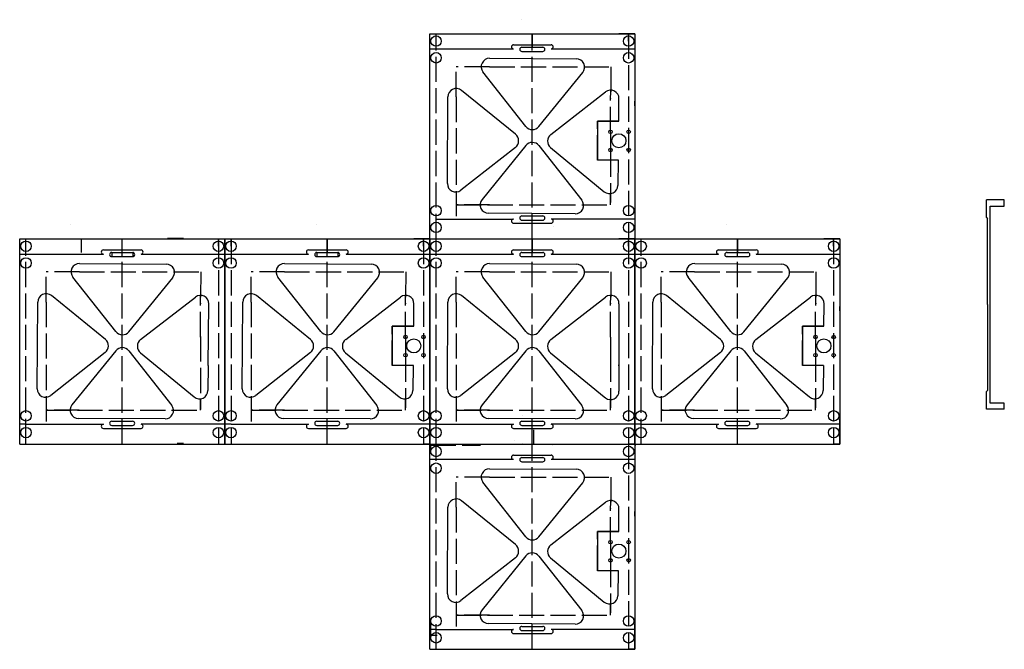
# Model space of a CAD drawing. Header units: millimetres. Extents: x 12 to 483, y -80 to 220.
import ezdxf

# ---------------------------------------------------------------- set-up
doc = ezdxf.new("R2010")
doc.units = ezdxf.units.MM
doc.header["$MEASUREMENT"] = 0
doc.linetypes.add('ACAD_ISO02W100', pattern=[15, 12, -3])

msp = doc.modelspace()

# ---------------------------------------------------------------- linework, layer by layer
for p, q in [((252.05, 220.23), (252.05, 220.23)), ((208.05, 115.53), (208.05, 213.53)), ((208.05, 213.53), (306.05, 213.53)), ((257.05, 213.53), (257.05, 206.78)), ((306.05, 213.53), (306.05, 115.53)), ((248.05, 208.28), (248.05, 208.28)), ((248.05, 208.28), (266.05, 208.28)), ((252.09, 207.07), (252.05, 207.07)), ((252.05, 207.07), (262.05, 207.07)), ((252.09, 207.07), (252.05, 207.07)), ((208.05, 206.28), (248.05, 206.28)), ((252.09, 205.07), (252.05, 205.07)), ((252.05, 205.07), (262.05, 205.07)), ((266.05, 206.28), (266.05, 206.28)), ((266.05, 206.28), (306.05, 206.28)), ((306.05, 206.28), (306.05, 206.28)), ((306.05, 206.03), (306.05, 206.03)), ((236.64, 201.79), (278.08, 201.54)), ((253.94, 169.25), (233.47, 195.32)), ((260.19, 169.2), (281.16, 195.02)), ((249.02, 165.5), (223.2, 186.47)), ((265.84, 165.43), (292.02, 185.75)), ((216.44, 141.95), (216.68, 183.38)), ((298.4, 171.79), (298.47, 182.55)), ((306.05, 179.17), (306.05, 181.28)), ((288.14, 171.79), (288.14, 153.07)), ((253.97, 160.13), (233.01, 134.31)), ((260.22, 160.08), (280.7, 134.02)), ((248.97, 159.25), (222.91, 138.78)), ((265.75, 159.18), (291.45, 138.07)), ((294.4, 159.23), (294.4, 159.23)), ((298.13, 153.07), (297.99, 141.11)), ((474.12, 125.7), (474.12, 134.15)), ((482.62, 134.15), (474.12, 134.15)), ((482.62, 131.25), (482.62, 134.15)), ((277.53, 127.55), (236.09, 127.79)), ((475.92, 37.1), (475.92, 131.25)), ((475.92, 131.25), (482.62, 131.25)), ((36.37, 122.47), (36.37, 122.47)), ((211.05, 125.03), (248.05, 125.03)), ((248.05, 125.03), (248.05, 125.03)), ((248.05, 123.03), (264.67, 123.03)), ((250.82, 123.97), (250.82, 123.97)), ((252.04, 126.48), (262.04, 126.48)), ((252.04, 124.48), (262.04, 124.48)), ((264.67, 123.03), (266.05, 123.04)), ((306.05, 125.03), (266.05, 125.03)), ((474.12, 125.7), (474.62, 125.2)), ((474.62, 84.2), (474.62, 125.2)), ((154.05, 122.23), (154.05, 122.23)), ((267.28, 121.29), (267.28, 121.29)), ((350.05, 122.23), (350.05, 122.23)), ((12.05, 17.53), (12.05, 115.53)), ((12.05, 115.53), (110.05, 115.53)), ((41.37, 115.76), (41.37, 109.01)), ((110.05, 115.53), (110.05, 17.53)), ((110.05, 17.53), (110.05, 115.53)), ((110.05, 115.53), (208.05, 115.53)), ((159.05, 115.53), (159.05, 108.78)), ((208.05, 115.53), (208.05, 17.53)), ((208.05, 17.53), (208.05, 115.53)), ((208.05, 115.53), (306.05, 115.53)), ((208.05, 115.53), (306.05, 115.53)), ((257.05, 115.53), (257.05, 108.78)), ((306.05, 115.53), (306.05, 17.53)), ((306.05, 17.53), (306.05, 115.53)), ((306.05, 115.53), (404.05, 115.53)), ((355.05, 115.53), (355.05, 108.78)), ((404.05, 115.53), (404.05, 17.53)), ((12.05, 108.28), (52.05, 108.28)), ((52.05, 110.28), (52.05, 110.28)), ((52.05, 110.28), (70.05, 110.28)), ((56.09, 109.07), (56.05, 109.07)), ((56.05, 109.07), (66.05, 109.07)), ((56.09, 109.07), (56.05, 109.07)), ((56.05, 109.07), (56.05, 107.07)), ((66.05, 109.07), (66.05, 107.07)), ((70.05, 108.28), (70.05, 108.28)), ((70.05, 108.28), (110.05, 108.28)), ((110.05, 108.28), (110.05, 108.28)), ((110.05, 108.28), (150.05, 108.28)), ((150.05, 110.28), (150.05, 110.28)), ((150.05, 110.28), (168.05, 110.28)), ((154.09, 109.07), (154.05, 109.07)), ((154.05, 109.07), (164.05, 109.07)), ((154.09, 109.07), (154.05, 109.07)), ((154.05, 109.07), (154.05, 107.07)), ((164.05, 109.07), (164.05, 107.07)), ((168.05, 108.28), (168.05, 108.28)), ((168.05, 108.28), (208.05, 108.28)), ((208.05, 108.28), (208.05, 108.28)), ((208.05, 108.28), (248.05, 108.28)), ((248.05, 110.28), (248.05, 110.28)), ((248.05, 110.28), (266.05, 110.28)), ((252.09, 109.07), (252.05, 109.07)), ((252.05, 109.07), (262.05, 109.07)), ((252.09, 109.07), (252.05, 109.07)), ((266.05, 108.28), (266.05, 108.28)), ((266.05, 108.28), (306.05, 108.28)), ((306.05, 108.28), (306.05, 108.28)), ((306.05, 108.28), (346.05, 108.28)), ((346.05, 110.28), (346.05, 110.28)), ((346.05, 110.28), (364.05, 110.28)), ((350.09, 109.07), (350.05, 109.07)), ((350.05, 109.07), (360.05, 109.07)), ((350.09, 109.07), (350.05, 109.07)), ((364.05, 108.28), (364.05, 108.28)), ((364.05, 108.28), (404.05, 108.28)), ((404.05, 108.28), (404.05, 108.28)), ((40.64, 103.79), (82.08, 103.54)), ((56.09, 107.07), (56.05, 107.07)), ((56.05, 107.07), (66.05, 107.07)), ((110.05, 108.03), (110.05, 108.03)), ((138.64, 103.79), (180.08, 103.54)), ((154.09, 107.07), (154.05, 107.07)), ((154.05, 107.07), (164.05, 107.07)), ((208.05, 108.03), (208.05, 108.03)), ((236.64, 103.79), (278.08, 103.54)), ((252.09, 107.07), (252.05, 107.07)), ((252.05, 107.07), (262.05, 107.07)), ((306.05, 108.03), (306.05, 108.03)), ((334.64, 103.79), (376.08, 103.54)), ((350.09, 107.07), (350.05, 107.07)), ((350.05, 107.07), (360.05, 107.07)), ((404.05, 108.03), (404.05, 108.03)), ((57.94, 71.25), (37.47, 97.32)), ((64.19, 71.2), (85.16, 97.02)), ((155.94, 71.25), (135.47, 97.32)), ((162.19, 71.2), (183.16, 97.02)), ((253.94, 71.25), (233.47, 97.32)), ((260.19, 71.2), (281.16, 97.02)), ((351.94, 71.25), (331.47, 97.32)), ((358.19, 71.2), (379.16, 97.02)), ((20.44, 43.95), (20.68, 85.38)), ((53.02, 67.5), (27.2, 88.47)), ((69.84, 67.43), (96.02, 87.75)), ((118.44, 43.95), (118.68, 85.38)), ((151.02, 67.5), (125.2, 88.47)), ((167.84, 67.43), (194.02, 87.75)), ((216.44, 43.95), (216.68, 85.38)), ((249.02, 67.5), (223.2, 88.47)), ((265.84, 67.43), (292.02, 87.75)), ((314.44, 43.95), (314.68, 85.38)), ((347.02, 67.5), (321.2, 88.47)), ((363.84, 67.43), (390.02, 87.75)), ((102.2, 55.07), (102.47, 84.55)), ((110.05, 81.17), (110.05, 83.28)), ((200.4, 73.79), (200.47, 84.55)), ((208.05, 81.17), (208.05, 83.28)), ((298.47, 84.55), (298.47, 42.79)), ((306.05, 81.17), (306.05, 83.28)), ((396.4, 73.79), (396.47, 84.55)), ((404.05, 81.17), (404.05, 83.28)), ((474.62, 84.2), (474.62, 43.19)), ((190.14, 73.79), (190.14, 55.07)), ((386.14, 73.79), (386.14, 55.07)), ((52.97, 61.25), (26.91, 40.78)), ((57.97, 62.13), (37.01, 36.31)), ((64.22, 62.08), (84.7, 36.02)), ((69.75, 61.18), (95.45, 40.07)), ((98.4, 61.23), (98.4, 61.23)), ((150.97, 61.25), (124.91, 40.78)), ((155.97, 62.13), (135.01, 36.31)), ((162.22, 62.08), (182.7, 36.02)), ((167.75, 61.18), (193.45, 40.07)), ((196.4, 61.23), (196.4, 61.23)), ((248.97, 61.25), (222.91, 40.78)), ((253.97, 62.13), (233.01, 36.31)), ((260.22, 62.08), (280.7, 36.02)), ((265.75, 61.18), (291.45, 40.07)), ((294.4, 61.23), (294.4, 61.23)), ((346.97, 61.25), (320.91, 40.78)), ((351.97, 62.13), (331.01, 36.31)), ((358.22, 62.08), (378.7, 36.02)), ((363.75, 61.18), (389.45, 40.07)), ((392.4, 61.23), (392.4, 61.23)), ((102.13, 55.07), (101.99, 43.11)), ((200.13, 55.07), (199.99, 43.11)), ((396.13, 55.07), (395.99, 43.11)), ((474.12, 42.7), (474.62, 43.19)), ((474.12, 34.2), (474.12, 42.7)), ((291.45, 40.07), (292.02, 39.62)), ((482.62, 34.2), (474.12, 34.2)), ((482.62, 37.1), (475.92, 37.1)), ((482.62, 34.2), (482.62, 37.1)), ((12.05, 17.53), (12.05, 31.03)), ((81.53, 29.55), (40.09, 29.79)), ((56.04, 28.48), (66.04, 28.48)), ((110.05, 17.53), (110.05, 31.03)), ((179.53, 29.55), (138.09, 29.79)), ((154.04, 28.48), (164.04, 28.48)), ((208.05, 17.53), (208.05, 31.03)), ((277.53, 29.55), (236.09, 29.79)), ((252.04, 28.48), (262.04, 28.48)), ((252.55, 31.05), (252.55, 31.05)), ((306.05, 17.53), (306.05, 31.03)), ((375.53, 29.55), (334.09, 29.79)), ((350.04, 28.48), (360.04, 28.48)), ((12.05, 17.53), (12.05, 27.53)), ((15.05, 27.03), (12.05, 27.03)), ((15.05, 27.03), (52.05, 27.03)), ((52.05, 27.03), (52.05, 27.03)), ((52.05, 25.03), (68.67, 25.03)), ((56.04, 26.48), (66.04, 26.48)), ((68.67, 25.03), (70.05, 25.04)), ((110.05, 27.03), (70.05, 27.03)), ((70.05, 25.03), (70.05, 25.03)), ((110.05, 17.53), (110.05, 27.53)), ((113.05, 27.03), (110.05, 27.03)), ((113.05, 27.03), (150.05, 27.03)), ((150.05, 27.03), (150.05, 27.03)), ((150.05, 25.03), (166.67, 25.03)), ((154.04, 26.48), (164.04, 26.48)), ((166.67, 25.03), (168.05, 25.04)), ((208.05, 27.03), (168.05, 27.03)), ((168.05, 25.03), (168.05, 25.03)), ((208.05, 17.53), (208.05, 27.53)), ((211.05, 27.03), (208.05, 27.03)), ((211.05, 27.03), (248.05, 27.03)), ((248.05, 27.03), (248.05, 27.03)), ((248.05, 25.03), (264.67, 25.03)), ((252.04, 26.48), (262.04, 26.48)), ((257.55, 24.34), (257.55, 17.59)), ((264.67, 25.03), (266.05, 25.04)), ((306.05, 27.03), (266.05, 27.03)), ((266.05, 25.03), (266.05, 25.03)), ((306.05, 17.53), (306.05, 27.53)), ((309.05, 27.03), (306.05, 27.03)), ((309.05, 27.03), (346.05, 27.03)), ((346.05, 27.03), (346.05, 27.03)), ((346.05, 25.03), (362.67, 25.03)), ((350.04, 26.48), (360.04, 26.48)), ((362.67, 25.03), (364.05, 25.04)), ((404.05, 27.03), (364.05, 27.03)), ((364.05, 25.03), (364.05, 25.03)), ((61.05, 17.53), (61.05, 22.53)), ((159.05, 17.53), (159.05, 22.53)), ((248.55, 19.09), (248.55, 19.09)), ((257.05, 17.53), (257.05, 22.53)), ((355.05, 17.53), (355.05, 22.53)), ((12.05, 17.53), (110.05, 17.53)), ((61.05, 17.53), (66.05, 17.53)), ((90.37, 17.76), (87.37, 17.76)), ((110.05, 17.53), (208.05, 17.53)), ((159.05, 17.53), (164.05, 17.53)), ((208.05, 17.53), (205.05, 17.53)), ((208.05, 17.53), (306.05, 17.53)), ((208.05, -80.47), (208.05, 17.53)), ((208.05, 17.53), (306.05, 17.53)), ((252.59, 17.89), (252.55, 17.89)), ((257.05, 17.53), (262.05, 17.53)), ((266.55, 17.09), (266.55, 17.09)), ((306.05, 17.53), (303.05, 17.53)), ((306.05, 17.53), (404.05, 17.53)), ((306.05, 17.53), (306.05, -80.47)), ((306.55, 17.09), (306.55, 17.09)), ((306.55, 16.84), (306.55, 16.84)), ((355.05, 17.53), (360.05, 17.53)), ((404.05, 17.53), (401.05, 17.53)), ((208.05, 10.28), (248.05, 10.28)), ((248.05, 12.28), (266.05, 12.28)), ((252.05, 11.07), (262.05, 11.07)), ((266.05, 10.28), (306.05, 10.28)), ((236.64, 5.79), (278.08, 5.54)), ((252.05, 9.07), (262.05, 9.07)), ((253.94, -26.75), (233.47, -0.68)), ((260.19, -26.8), (281.16, -0.98)), ((216.44, -54.05), (216.68, -12.62)), ((249.02, -30.5), (223.2, -9.53)), ((265.84, -30.57), (292.02, -10.25)), ((298.4, -24.21), (298.47, -13.45)), ((306.05, -16.83), (306.05, -14.72)), ((288.14, -24.21), (288.14, -42.93)), ((248.97, -36.75), (222.91, -57.22)), ((253.97, -35.87), (233.01, -61.69)), ((260.22, -35.92), (280.7, -61.98)), ((265.75, -36.82), (291.45, -57.93)), ((294.4, -36.77), (294.4, -36.77)), ((298.13, -42.93), (297.99, -54.89)), ((208.05, -80.47), (208.05, -66.97)), ((208.05, -80.47), (208.05, -70.47)), ((277.53, -68.45), (236.09, -68.21)), ((252.04, -69.52), (262.04, -69.52)), ((211.05, -70.97), (208.05, -70.97)), ((211.05, -70.97), (248.05, -70.97)), ((248.05, -70.97), (248.05, -70.97)), ((248.05, -72.97), (264.67, -72.97)), ((252.04, -71.52), (262.04, -71.52)), ((264.67, -72.97), (266.05, -72.96)), ((306.05, -70.97), (266.05, -70.97)), ((266.05, -72.97), (266.05, -72.97)), ((257.05, -80.47), (257.05, -75.47)), ((208.05, -80.47), (306.05, -80.47)), ((257.05, -80.47), (262.05, -80.47)), ((306.05, -80.47), (303.05, -80.47))]:
    msp.add_line(p, q)
at = {"linetype": 'ACAD_ISO02W100'}
for p, q in [((211.05, 115.53), (211.05, 213.53)), ((257.05, 115.53), (257.05, 213.53)), ((306.05, 213.53), (298.4, 213.53)), ((303.05, 210.03), (303.05, 213.53)), ((303.05, 213.53), (303.05, 115.53)), ((208.05, 202.03), (208.05, 206.28)), ((208.05, 206.28), (231.78, 206.28)), ((236.61, 197.79), (220.68, 197.79)), ((220.68, 183.36), (220.68, 197.79)), ((236.61, 197.79), (294.57, 197.79)), ((294.57, 197.79), (294.47, 182.59)), ((294.41, 166.68), (294.49, 186.59)), ((220.68, 183.36), (220.68, 125.03)), ((298.4, 171.79), (288.14, 171.79)), ((288.14, 153.07), (288.14, 171.79)), ((288.14, 171.79), (298.35, 171.79)), ((288.14, 153.07), (288.14, 171.79)), ((298.13, 153.07), (288.14, 153.07)), ((298.2, 153.07), (298.13, 153.07)), ((294.4, 131.75), (294.41, 137.18)), ((208.05, 115.53), (208.05, 129.03)), ((236.53, 131.75), (220.68, 131.75)), ((220.68, 131.75), (294.4, 131.75)), ((15.05, 17.53), (15.05, 115.53)), ((61.05, 17.53), (61.05, 115.53)), ((90.37, 115.76), (82.72, 115.76)), ((107.05, 112.03), (107.05, 115.53)), ((107.05, 115.53), (107.05, 17.53)), ((113.05, 112.03), (113.05, 115.53)), ((113.05, 115.53), (113.05, 17.53)), ((159.05, 17.53), (159.05, 115.53)), ((208.05, 115.53), (200.4, 115.53)), ((205.05, 112.03), (205.05, 115.53)), ((205.05, 115.53), (205.05, 17.53)), ((211.05, 17.53), (211.05, 115.53)), ((257.05, 17.53), (257.05, 115.53)), ((306.05, 115.53), (298.4, 115.53)), ((303.05, 112.03), (303.05, 115.53)), ((303.05, 115.53), (303.05, 17.53)), ((309.05, 17.53), (309.05, 115.53)), ((355.05, 17.53), (355.05, 115.53)), ((404.05, 115.53), (396.4, 115.53)), ((401.05, 112.03), (401.05, 115.53)), ((401.05, 115.53), (401.05, 17.53)), ((12.05, 104.03), (12.05, 108.28)), ((12.05, 108.28), (35.78, 108.28)), ((110.05, 104.03), (110.05, 108.28)), ((110.05, 108.28), (133.78, 108.28)), ((208.05, 104.03), (208.05, 108.28)), ((208.05, 108.28), (231.78, 108.28)), ((306.05, 104.03), (306.05, 108.28)), ((306.05, 108.28), (329.78, 108.28)), ((40.61, 99.79), (24.68, 99.79)), ((24.68, 85.36), (24.68, 99.79)), ((40.61, 99.79), (98.57, 99.79)), ((98.57, 99.79), (98.47, 84.59)), ((138.61, 99.79), (122.68, 99.79)), ((122.68, 85.36), (122.68, 99.79)), ((138.61, 99.79), (196.57, 99.79)), ((196.57, 99.79), (196.47, 84.59)), ((236.61, 99.79), (220.68, 99.79)), ((220.68, 85.36), (220.68, 99.79)), ((236.61, 99.79), (294.57, 99.79)), ((294.57, 99.79), (294.47, 84.59)), ((334.61, 99.79), (318.68, 99.79)), ((318.68, 85.36), (318.68, 99.79)), ((334.61, 99.79), (392.57, 99.79)), ((392.57, 99.79), (392.47, 84.59)), ((24.68, 85.36), (24.68, 27.03)), ((98.41, 68.68), (98.49, 88.59)), ((122.68, 85.36), (122.68, 27.03)), ((196.41, 68.68), (196.49, 88.59)), ((220.68, 85.36), (220.68, 27.03)), ((294.41, 68.68), (294.49, 88.59)), ((318.68, 85.36), (318.68, 27.03)), ((392.41, 68.68), (392.49, 88.59)), ((200.4, 73.79), (190.14, 73.79)), ((190.14, 55.07), (190.14, 73.79)), ((190.14, 73.79), (200.35, 73.79)), ((190.14, 55.07), (190.14, 73.79)), ((396.4, 73.79), (386.14, 73.79)), ((386.14, 55.07), (386.14, 73.79)), ((386.14, 73.79), (396.35, 73.79)), ((386.14, 55.07), (386.14, 73.79)), ((98.41, 68.92), (98.41, 33.99)), ((102.2, 55.07), (102.13, 55.07)), ((200.13, 55.07), (190.14, 55.07)), ((200.2, 55.07), (200.13, 55.07)), ((298.2, 55.07), (298.13, 55.07)), ((396.13, 55.07), (386.14, 55.07)), ((396.2, 55.07), (396.13, 55.07)), ((98.4, 33.75), (98.41, 39.18)), ((196.4, 33.75), (196.41, 39.18)), ((294.4, 33.75), (294.41, 39.18)), ((392.4, 33.75), (392.41, 39.18)), ((40.53, 33.75), (24.68, 33.75)), ((24.68, 33.75), (98.4, 33.75)), ((138.53, 33.75), (122.68, 33.75)), ((122.68, 33.75), (196.4, 33.75)), ((236.53, 33.75), (220.68, 33.75)), ((220.68, 33.75), (294.4, 33.75)), ((334.53, 33.75), (318.68, 33.75)), ((318.68, 33.75), (392.4, 33.75)), ((12.05, 17.53), (12.05, 31.03)), ((110.05, 17.53), (110.05, 31.03)), ((208.05, 17.53), (208.05, 31.03)), ((208.05, 17.53), (208.05, 31.03)), ((306.05, 17.53), (306.05, 31.03)), ((306.05, 17.53), (306.05, 31.03)), ((404.05, 17.53), (404.05, 31.03)), ((12.05, 17.53), (12.05, 23.03)), ((110.05, 17.53), (110.05, 23.03)), ((208.05, 17.53), (208.05, 23.03)), ((306.05, 17.53), (306.05, 23.03)), ((12.05, 17.53), (15.05, 17.53)), ((110.05, 17.53), (113.05, 17.53)), ((208.05, 17.53), (211.05, 17.53)), ((208.55, 12.84), (208.55, 17.09)), ((208.55, 17.09), (232.28, 17.09)), ((211.05, -80.47), (211.05, 17.53)), ((257.05, -80.47), (257.05, 17.53)), ((303.05, 17.53), (303.05, -80.47)), ((306.05, 17.53), (309.05, 17.53)), ((236.61, 1.79), (220.68, 1.79)), ((220.68, -12.64), (220.68, 1.79)), ((236.61, 1.79), (294.57, 1.79)), ((294.57, 1.79), (294.47, -13.41)), ((294.41, -29.32), (294.49, -9.41)), ((220.68, -12.64), (220.68, -70.97)), ((298.4, -24.21), (288.14, -24.21)), ((288.14, -42.93), (288.14, -24.21)), ((288.14, -24.21), (298.35, -24.21)), ((288.14, -42.93), (288.14, -24.21)), ((298.13, -42.93), (288.14, -42.93)), ((298.2, -42.93), (298.13, -42.93)), ((294.4, -64.25), (294.41, -58.82)), ((236.53, -64.25), (220.68, -64.25)), ((220.68, -64.25), (294.4, -64.25)), ((208.05, -80.47), (208.05, -66.97)), ((208.55, -73.66), (208.55, -68.16)), ((306.05, -80.47), (306.05, -66.97)), ((208.55, -73.66), (211.55, -73.66))]:
    msp.add_line(p, q, dxfattribs=at)
for points in [[(294.41, 166.68), (294.41, 157.2), (294.41, 132.87)], [(196.41, 68.68), (196.41, 59.2), (196.41, 34.87)], [(294.41, 68.68), (294.41, 59.2), (294.41, 34.87)], [(392.41, 68.68), (392.41, 59.2), (392.41, 34.87)], [(294.41, -29.32), (294.41, -38.8), (294.41, -63.13)]]:
    msp.add_lwpolyline(points, dxfattribs=at)
for centre, radius in [((211.05, 210.03), 2.5), ((303.05, 210.03), 2.5), ((211.05, 202.03), 2.5), ((303.05, 202.03), 2.5), ((294.41, 166.68), 0.84), ((298.4, 162.43), 3.37), ((303.05, 166.68), 0.84), ((294.41, 158.04), 0.84), ((303.05, 158.04), 0.84), ((211.05, 129.03), 2.5), ((303.05, 129.03), 2.5), ((211.05, 121.03), 2.5), ((303.05, 121.03), 2.5), ((15.05, 112.03), 2.5), ((107.05, 112.03), 2.5), ((113.05, 112.03), 2.5), ((205.05, 112.03), 2.5), ((211.05, 112.03), 2.5), ((303.05, 112.03), 2.5), ((309.05, 112.03), 2.5), ((401.05, 112.03), 2.5), ((15.05, 104.03), 2.5), ((107.05, 104.03), 2.5), ((113.05, 104.03), 2.5), ((205.05, 104.03), 2.5), ((211.05, 104.03), 2.5), ((303.05, 104.03), 2.5), ((309.05, 104.03), 2.5), ((401.05, 104.03), 2.5), ((196.41, 68.68), 0.84), ((200.4, 64.43), 3.37), ((205.05, 68.68), 0.84), ((392.41, 68.68), 0.84), ((396.4, 64.43), 3.37), ((401.05, 68.68), 0.84), ((196.41, 60.04), 0.84), ((205.05, 60.04), 0.84), ((392.41, 60.04), 0.84), ((401.05, 60.04), 0.84), ((15.05, 31.03), 2.5), ((107.05, 31.03), 2.5), ((113.05, 31.03), 2.5), ((205.05, 31.03), 2.5), ((211.05, 31.03), 2.5), ((303.05, 31.03), 2.5), ((309.05, 31.03), 2.5), ((401.05, 31.03), 2.5), ((15.05, 23.03), 2.5), ((107.05, 23.03), 2.5), ((113.05, 23.03), 2.5), ((205.05, 23.03), 2.5), ((211.05, 23.03), 2.5), ((303.05, 23.03), 2.5), ((309.05, 23.03), 2.5), ((401.05, 23.03), 2.5), ((211.05, 14.03), 2.5), ((303.05, 14.03), 2.5), ((211.05, 6.03), 2.5), ((303.05, 6.03), 2.5), ((294.41, -29.32), 0.84), ((298.4, -33.57), 3.37), ((303.05, -29.32), 0.84), ((294.41, -37.96), 0.84), ((303.05, -37.96), 0.84), ((211.05, -66.97), 2.5), ((303.05, -66.97), 2.5), ((211.05, -74.97), 2.5), ((303.05, -74.97), 2.5)]:
    msp.add_circle(centre, radius)
for centre, radius, start, end in [((248.05, 207.28), 1, 90, 270), ((252.05, 206.07), 1, 90, 270), ((262.05, 206.07), 1, 270, 90), ((266.05, 207.28), 1, 270, 90), ((236.61, 197.79), 4, 89.6652, 218.1515), ((278.05, 197.54), 4, 320.9214, 89.6652), ((220.68, 183.36), 4, 50.9214, 179.6652), ((294.47, 182.59), 4, 359.3303, 127.8167), ((246.5, 162.4), 4, 308.1515, 50.9214), ((257.09, 171.73), 4, 218.1515, 320.9214), ((268.29, 162.27), 4, 127.8167, 230.5866), ((257.08, 157.61), 4, 38.1515, 140.9214), ((220.44, 141.92), 4, 179.6652, 308.1515), ((293.99, 141.16), 4, 230.5866, 359.3303), ((236.11, 131.79), 4, 140.9214, 269.6652), ((277.55, 131.55), 4, 269.6652, 38.1515), ((248.05, 124.03), 1, 90, 270), ((252.04, 125.48), 1, 90, 270), ((262.04, 125.48), 1, 270, 90), ((266.04, 124.04), 1, 270, 90), ((52.05, 109.28), 1, 90, 270), ((56.05, 108.07), 1, 90, 270), ((66.05, 108.07), 1, 270, 90), ((70.05, 109.28), 1, 270, 90), ((150.05, 109.28), 1, 90, 270), ((154.05, 108.07), 1, 90, 270), ((164.05, 108.07), 1, 270, 90), ((168.05, 109.28), 1, 270, 90), ((248.05, 109.28), 1, 90, 270), ((252.05, 108.07), 1, 90, 270), ((262.05, 108.07), 1, 270, 90), ((266.05, 109.28), 1, 270, 90), ((346.05, 109.28), 1, 90, 270), ((350.05, 108.07), 1, 90, 270), ((360.05, 108.07), 1, 270, 90), ((364.05, 109.28), 1, 270, 90), ((40.61, 99.79), 4, 89.6652, 218.1515), ((82.05, 99.54), 4, 320.9214, 89.6652), ((138.61, 99.79), 4, 89.6652, 218.1515), ((180.05, 99.54), 4, 320.9214, 89.6652), ((236.61, 99.79), 4, 89.6652, 218.1515), ((278.05, 99.54), 4, 320.9214, 89.6652), ((334.61, 99.79), 4, 89.6652, 218.1515), ((376.05, 99.54), 4, 320.9214, 89.6652), ((24.68, 85.36), 4, 50.9214, 179.6652), ((98.47, 84.59), 4, 359.3303, 127.8167), ((122.68, 85.36), 4, 50.9214, 179.6652), ((196.47, 84.59), 4, 359.3303, 127.8167), ((220.68, 85.36), 4, 50.9214, 179.6652), ((294.47, 84.59), 4, 359.3303, 127.8167), ((318.68, 85.36), 4, 50.9214, 179.6652), ((392.47, 84.59), 4, 359.3303, 127.8167), ((61.09, 73.73), 4, 218.1515, 320.9214), ((159.09, 73.73), 4, 218.1515, 320.9214), ((257.09, 73.73), 4, 218.1515, 320.9214), ((355.09, 73.73), 4, 218.1515, 320.9214), ((50.5, 64.4), 4, 308.1515, 50.9214), ((72.29, 64.27), 4, 127.8167, 230.5866), ((148.5, 64.4), 4, 308.1515, 50.9214), ((170.29, 64.27), 4, 127.8167, 230.5866), ((246.5, 64.4), 4, 308.1515, 50.9214), ((268.29, 64.27), 4, 127.8167, 230.5866), ((344.5, 64.4), 4, 308.1515, 50.9214), ((366.29, 64.27), 4, 127.8167, 230.5866), ((61.08, 59.61), 4, 38.1515, 140.9214), ((159.08, 59.61), 4, 38.1515, 140.9214), ((257.08, 59.61), 4, 38.1515, 140.9214), ((355.08, 59.61), 4, 38.1515, 140.9214), ((24.44, 43.92), 4, 179.6652, 308.1515), ((97.99, 43.16), 4, 230.5866, 359.3303), ((122.44, 43.92), 4, 179.6652, 308.1515), ((195.99, 43.16), 4, 230.5866, 359.3303), ((220.44, 43.92), 4, 179.6652, 308.1515), ((294.47, 42.79), 4, 232.2683, 0), ((318.44, 43.92), 4, 179.6652, 308.1515), ((391.99, 43.16), 4, 230.5866, 359.3303), ((40.11, 33.79), 4, 140.9214, 269.6652), ((81.55, 33.55), 4, 269.6652, 38.1515), ((138.11, 33.79), 4, 140.9214, 269.6652), ((179.55, 33.55), 4, 269.6652, 38.1515), ((236.11, 33.79), 4, 140.9214, 269.6652), ((277.55, 33.55), 4, 269.6652, 38.1515), ((334.11, 33.79), 4, 140.9214, 269.6652), ((375.55, 33.55), 4, 269.6652, 38.1515), ((56.04, 27.48), 1, 90, 270), ((66.04, 27.48), 1, 270, 90), ((154.04, 27.48), 1, 90, 270), ((164.04, 27.48), 1, 270, 90), ((252.04, 27.48), 1, 90, 270), ((262.04, 27.48), 1, 270, 90), ((350.04, 27.48), 1, 90, 270), ((360.04, 27.48), 1, 270, 90), ((52.05, 26.03), 1, 90, 270), ((70.04, 26.04), 1, 270, 90), ((150.05, 26.03), 1, 90, 270), ((168.04, 26.04), 1, 270, 90), ((248.05, 26.03), 1, 90, 270), ((266.04, 26.04), 1, 270, 90), ((346.05, 26.03), 1, 90, 270), ((364.04, 26.04), 1, 270, 90), ((248.05, 11.28), 1, 90, 270), ((252.05, 10.07), 1, 90, 270), ((262.05, 10.07), 1, 270, 90), ((266.05, 11.28), 1, 270, 90), ((236.61, 1.79), 4, 89.6652, 218.1515), ((278.05, 1.54), 4, 320.9214, 89.6652), ((220.68, -12.64), 4, 50.9214, 179.6652), ((294.47, -13.41), 4, 359.3303, 127.8167), ((257.09, -24.27), 4, 218.1515, 320.9214), ((246.5, -33.6), 4, 308.1515, 50.9214), ((268.29, -33.73), 4, 127.8167, 230.5866), ((257.08, -38.39), 4, 38.1515, 140.9214), ((220.44, -54.08), 4, 179.6652, 308.1515), ((293.99, -54.84), 4, 230.5866, 359.3303), ((236.11, -64.21), 4, 140.9214, 269.6652), ((277.55, -64.45), 4, 269.6652, 38.1515), ((252.04, -70.52), 1, 90, 270), ((262.04, -70.52), 1, 270, 90), ((248.05, -71.97), 1, 90, 270), ((266.04, -71.96), 1, 270, 90)]:
    msp.add_arc(centre, radius, start, end)

doc.saveas('drawing.dxf')
